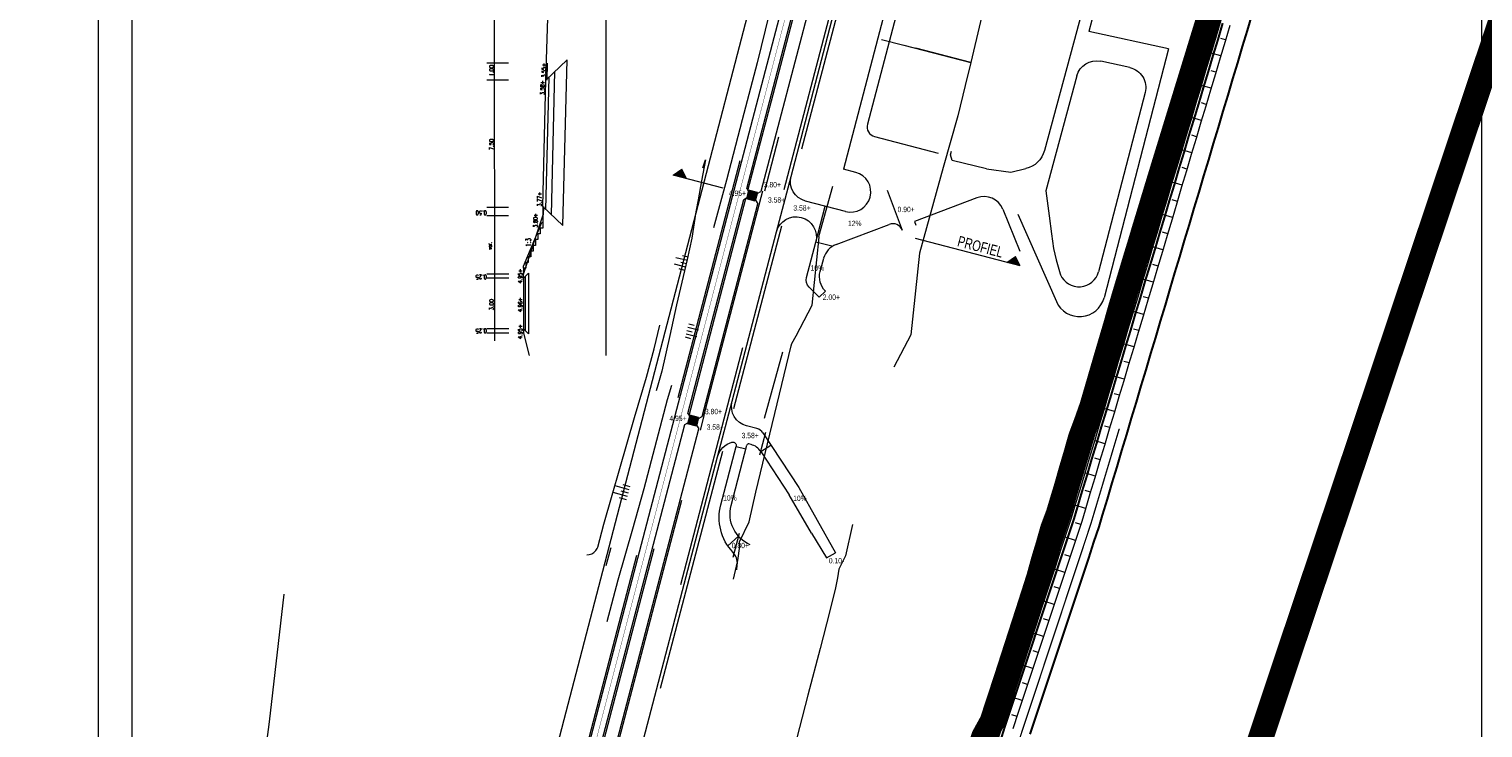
# Model space of a CAD drawing. Header units: metres. Extents: x 102313 to 104557, y 415820 to 422103.
# Tile 10 of 256: x 102874 to 103305, y 417384 to 417591. Entities that reach past the tile are written whole.
import ezdxf
from ezdxf.enums import TextEntityAlignment as Align

# ---------------------------------------------------------------- set-up
doc = ezdxf.new("R2010")
doc.units = ezdxf.units.M
doc.header["$MEASUREMENT"] = 0
for name, pattern in [('DGN Style 2', [121.043411, 72.626047, -48.417365]), ('DGN Style 3', [169.460776, 121.043411, -48.417365]), ('DGN Style 5', [84.730388, 36.313023, -48.417365]), ('KG-GV', [42, 12, -6, 0, -6, 12, -6]), ('VW-1-1_STREEP', [20, 10, -10]), ('VW-1-3_STREEP', [40, 10, -30])]:
    doc.linetypes.add(name, pattern=pattern)
for name, color, linetype, lineweight in [('00--Markering', 4, 'DGN Style 2', 0), ('00-Beschermingszone binnenzijde', 41, 'Continuous', 0), ('00-Civ-Kunstwerk', 160, 'Continuous', 0), ('00-Exploitatie-BPGrens', 7, 'Continuous', 40), ('00-Fietspad', 6, 'Continuous', 0), ('00-Kader', 2, 'Continuous', 0), ('00-kavel', 52, 'Continuous', 0), ('00-Maaiveldhoogten', 7, 'Continuous', 0), ('00-Rijweg', 2, 'Continuous', 0), ('00-Taludlijn', 3, 'DGN Style 2', 0), ('N-WE-GW-TALUDARCERING-G', 90, 'Continuous', 13), ('N-WE-GW-WATERGANG-G', 90, 'Continuous', 0), ('N-WE-GW-WATERGANG_WATERLIJN-G', 130, 'Continuous', 30), ('N-WE-KG-GRONDVERWERVING-G', 130, 'KG-GV', 30), ('N-WE-KW-KUNSTWERK_GELUIDSWERING-G', 170, 'VW-1-1_STREEP', 53), ('N-WE-VH-KANTVERHARDING-GD', 6, 'Continuous', 30), ('N-WE-VW-MARKERING_LANGS_STREEP_13-G', 7, 'VW-1-3_STREEP', 0)]:
    doc.layers.add(name, color=color, linetype=linetype, lineweight=lineweight)
doc.styles.add('Style-STANDARD', font='STANDARD.shx')
doc.styles.add('Style-WORKING', font='WORKING.shx')

# ---------------------------------------------------------------- blocks, each defined once
blk = doc.blocks.new('117_6')
at = {"layer": '00-Taludlijn', "linetype": 'Continuous'}
for p, q in [((0, 0), (0.82, -0.44)), ((0.88, 0.14), (2.52, -0.75)), ((1.76, 0.27), (2.58, -0.17)), ((-1.76, -0.27), (-0.95, -0.71)), ((-0.88, -0.14), (0.75, -1.02))]:
    blk.add_line(p, q, dxfattribs=at)
blk = doc.blocks.new('117_7')
at = {"layer": '00-Taludlijn', "linetype": 'Continuous'}
for p, q in [((0, 0), (0.79, -0.44)), ((0.87, 0.15), (2.46, -0.72)), ((1.75, 0.3), (2.54, -0.14)), ((-1.75, -0.3), (-0.95, -0.74)), ((-0.87, -0.15), (0.71, -1.02))]:
    blk.add_line(p, q, dxfattribs=at)
blk = doc.blocks.new('117_8')
at = {"layer": '00-Taludlijn', "linetype": 'Continuous'}
for p, q in [((0, 0), (1.149, -0.426)), ((0.851, 0.12), (3.15, -0.732)), ((1.703, 0.239), (2.852, -0.186)), ((-1.703, -0.239), (-0.553, -0.665)), ((-0.851, -0.12), (1.448, -0.971))]:
    blk.add_line(p, q, dxfattribs=at)

msp = doc.modelspace()

# ---------------------------------------------------------------- linework, layer by layer
at = {"layer": '00--Markering'}
for p, q in [((102913.669, 416840.84), (103256.928, 418152.187)), ((103249.213, 418144.431), (103091.756, 417542.901))]:
    msp.add_line(p, q, dxfattribs=at)
at = {"layer": '00--Markering', "linetype": 'DGN Style 3'}
for p, q in [((103095.327, 417530.875), (103099.631, 417547.321)), ((103073.814, 417476.333), (103091.272, 417543.028)), ((103077.868, 417464.18), (103082.173, 417480.626)), ((103073.814, 417476.333), (103072.684, 417472.018)), ((102907.864, 416842.36), (103072.684, 417472.018))]:
    msp.add_line(p, q, dxfattribs=at)
at = {"layer": '00-Beschermingszone binnenzijde', "linetype": 'DGN Style 3', "flags": 128}
for points in [[(102955.888, 418283.238), (102963.002, 418284.475), (102985.492, 418288.102), (102986.15, 418283.937), (102990.605, 418250.056), (102992.1, 418239.95), (103010.671, 418228.943), (103015.526, 418226.006), (103053.074, 418203.295), (103073.944, 418191.207), (103095.46, 418178.421), (103125.325, 418160.91), (103145.656, 418148.558), (103153.223, 418144.159), (103157.351, 418146.903), (103167.507, 418154.969), (103185.753, 418168.734), (103204.294, 418182.8), (103206.322, 418184.421), (103208.302, 418186.005), (103209.781, 418187.188), (103212.588, 418193.593), (103227.52, 418229.946), (103328.812, 418160.807), (103299.053, 418135.905), (103288.034, 418093.455), (103282.268, 418071.915), (103269.518, 418022.359), (103265.543, 418006.253), (103262.432, 417995.434), (103262.347, 417994.661), (103261.564, 417991.803), (103251.935, 417956.685), (103251.61, 417956.774), (103249.532, 417950.104), (103247.953, 417944.702), (103245.428, 417934.239), (103242.966, 417926.346), (103241.985, 417904.979), (103237.035, 417888.589), (103232.839, 417886.213), (103230.665, 417878.845), (103228.413, 417870.041), (103225.157, 417857.037), (103222.94, 417847.91), (103220.422, 417836.904), (103215.937, 417818.422), (103212.006, 417804.363), (103205.999, 417782.024), (103198.485, 417754.493), (103190.353, 417723.898), (103175.986, 417669.155), (103168.055, 417639.399), (103166.098, 417632.187), (103164.265, 417623.277), (103162.418, 417618.141), (103160.965, 417612.692), (103158.63, 417603.018), (103156.953, 417598.608), (103155.742, 417593.238), (103152.868, 417581.128), (103133.088, 417586.25), (103123.794, 417588.543), (103126.514, 417600), (103128.155, 417607.283), (103129.914, 417611.906), (103131.886, 417620.077), (103133.758, 417627.097), (103135.311, 417631.416), (103136.901, 417639.144), (103139.084, 417647.19), (103146.983, 417676.826), (103161.348, 417731.559), (103169.517, 417762.296), (103177.043, 417789.869), (103183.074, 417812.297), (103186.905, 417826.001), (103191.222, 417843.787), (103193.74, 417854.796), (103196.03, 417864.222), (103199.33, 417877.402), (103201.737, 417886.811), (103204.281, 417895.432), (103206.371, 417902.76), (103207.111, 417905.209), (103208.642, 417906.986), (103211.792, 417908.77), (103212.188, 417910.082), (103213.168, 417931.424), (103213.193, 417932.534), (103214.511, 417935.868), (103216.496, 417942.233), (103218.958, 417952.433), (103220.811, 417958.774), (103222.883, 417965.424), (103226.647, 417982.196), (103228.929, 417991.392), (103229.971, 417993.814), (103230.935, 417993.55), (103232.631, 417999.736), (103232.782, 418000.286), (103232.887, 418001.245), (103236.554, 418013.996), (103240.428, 418029.691), (103253.25, 418079.531), (103259.025, 418101.103), (103271.52, 418149.24), (103272.546, 418152.842), (103279.159, 418158.376), (103241.198, 418184.287), (103240.205, 418181.871), (103236.483, 418173.378), (103235.923, 418172.258), (103235.236, 418171.043), (103234.253, 418169.54), (103233.163, 418168.113), (103231.974, 418166.769), (103230.543, 418165.379), (103227.043, 418162.579), (103225.06, 418160.993), (103222.73, 418159.13), (103203.853, 418144.809), (103185.873, 418131.245), (103175.014, 418122.62), (103167.381, 418117.548), (103156.896, 418112.373), (103156.548, 418112.254), (103155.268, 418111.925), (103153.958, 418111.754), (103152.639, 418111.744), (103151.326, 418111.892), (103150.041, 418112.197), (103148.803, 418112.655), (103147.63, 418113.26), (103143.362, 418115.191), (103130.328, 418122.768), (103109.949, 418135.149), (103080.21, 418152.586), (103058.763, 418165.331), (103037.791, 418177.478), (103000, 418200.336), (102995.258, 418203.205), (102968.479, 418219.077), (102967.741, 418219.474), (102966.816, 418220.133), (102965.991, 418220.915), (102965.282, 418221.803), (102964.707, 418222.783), (102964.274, 418223.834), (102963.995, 418224.935), (102960.893, 418245.905), (102956.457, 418279.639), (102955.888, 418283.238)], [(102869.526, 416622.546), (102871.762, 416630.43), (102878.111, 416655.387), (102883.303, 416674.925), (102884.995, 416681.506), (102886.506, 416689.31), (102890.425, 416702.981), (102891.752, 416708.372), (102892.869, 416711.85), (102894.174, 416717.353), (102894.758, 416721.073), (102894.901, 416721.52), (102895.198, 416721.969), (102906.565, 416719.27), (102922.837, 416787.795), (102920.82, 416788.274), (102923.428, 416798.654), (102926.723, 416837.88), (102931.207, 416855.333), (102935.266, 416870.641), (102942.715, 416897.883), (102947.684, 416916.685), (102952.14, 416933.873), (102961.345, 416967.795), (102965.37, 416982.309), (102970.093, 416999.739), (102971.276, 417004.105), (102973.012, 417010.265), (102978.413, 417030.865), (102979.186, 417034.966), (102980.378, 417039.77), (102984.125, 417053.775), (102994.853, 417094.596), (102999.9, 417113.516), (103000.965, 417117.406), (103005.797, 417135.078), (103012.621, 417161.187), (103023.478, 417202.203), (103028.836, 417223.381), (103037.951, 417258.123), (103045.746, 417287.483), (103048.604, 417297.356), (103053.198, 417315.189), (103064.385, 417357.639), (103068.788, 417374.88), (103075.547, 417401.001), (103079.193, 417414.907), (103081.959, 417425.468), (103083.512, 417431.756), (103083.839, 417433.433), (103084.487, 417437.628), (103084.32, 417438.964), (103087.267, 417444.881), (103089.234, 417453.663), (103099.681, 417497.087), (103099.902, 417497.706), (103101.105, 417500), (103105.895, 417509.139), (103107.988, 417529.287), (103107.901, 417529.496), (103115.796, 417558.015), (103120.05, 417572.924), (103122.072, 417581.287), (103123.794, 417588.543), (103133.088, 417586.25), (103152.868, 417581.128), (103151.246, 417574.297), (103149.066, 417565.28), (103144.677, 417549.897), (103137.656, 417524.534), (103135.139, 417500.312), (103128.066, 417486.817), (103118.457, 417446.875), (103115.745, 417434.768), (103113.797, 417430.856), (103113.397, 417428.268), (103112.814, 417425.281), (103111.034, 417418.072), (103108.212, 417407.297), (103104.578, 417393.438), (103097.843, 417367.411), (103093.424, 417350.105), (103082.228, 417307.624), (103077.544, 417289.442), (103074.656, 417279.462), (103066.958, 417250.467), (103057.888, 417215.896), (103052.521, 417194.686), (103041.634, 417153.555), (103034.779, 417127.328), (103029.901, 417109.49), (103028.862, 417105.691), (103023.853, 417086.917), (103013.123, 417046.086), (103009.43, 417032.282), (103008.509, 417028.568), (103007.698, 417024.271), (103001.961, 417002.392), (103000.193, 416996.115), (102999.049, 416991.893), (102994.303, 416974.377), (102990.276, 416959.858), (102981.137, 416926.18), (102976.707, 416909.088), (102971.686, 416890.094), (102964.234, 416862.84), (102960.234, 416847.756), (102956.406, 416832.857), (102954.578, 416811.092), (102958.957, 416810.052), (102928.822, 416683.15), (102916.769, 416686.013), (102915.708, 416682.312), (102914.276, 416674.914), (102912.328, 416667.337), (102907.146, 416647.836), (102901.131, 416624.194), (102913.215, 416621.029), (102911.154, 416613.16), (102911.151, 416613.161), (102881.861, 416619.725), (102869.526, 416622.546)]]:
    msp.add_lwpolyline(points, close=True, dxfattribs=at)
at = {"layer": '00-Civ-Kunstwerk', "color": 7, "linetype": 'Continuous', "lineweight": 0, "ltscale": 0.1}
for p, q in [((103011.837, 417498.54), (103011.607, 417742.161)), ((103015.909, 417580.866), (103009.459, 417580.86)), ((103027.366, 417580.877), (103027.216, 417575.879)), ((103015.914, 417575.869), (103009.464, 417575.863)), ((103015.942, 417538.129), (103009.492, 417538.123)), ((103015.944, 417535.629), (103009.494, 417535.623)), ((103026.284, 417538.39), (103026.209, 417535.893)), ((103015.96, 417518.352), (103009.51, 417518.346)), ((103020.326, 417517.099), (103021.826, 417518.599)), ((103020.826, 417517.599), (103020.828, 417501.606)), ((103021.826, 417518.599), (103021.828, 417500.606)), ((103015.961, 417517.102), (103009.511, 417517.096)), ((103015.976, 417502.102), (103009.526, 417502.096)), ((103015.977, 417500.852), (103009.527, 417500.846)), ((103020.328, 417502.106), (103021.828, 417500.606))]:
    msp.add_line(p, q, dxfattribs=at)
at = {"layer": '00-Civ-Kunstwerk', "color": 7, "linetype": 'Continuous', "lineweight": 0}
for p, q in [((103033.264, 417581.834), (103026.969, 417575.87)), ((103033.264, 417581.834), (103026.969, 417575.87)), ((103033.264, 417581.834), (103026.969, 417575.87)), ((103028.621, 417535.944), (103029.678, 417578.437)), ((103028.621, 417535.944), (103029.678, 417578.437)), ((103028.621, 417535.944), (103029.678, 417578.437)), ((103032.042, 417532.75), (103033.264, 417581.834)), ((103032.042, 417532.75), (103033.264, 417581.834)), ((103032.042, 417532.75), (103033.264, 417581.834)), ((103026.032, 417538.359), (103026.969, 417575.87)), ((103026.032, 417538.359), (103026.969, 417575.87)), ((103027.889, 417576.743), (103026.911, 417537.539)), ((103027.889, 417576.743), (103026.911, 417537.539)), ((103027.889, 417576.743), (103026.911, 417537.539)), ((103026.032, 417538.359), (103032.042, 417532.75)), ((103026.032, 417538.359), (103032.042, 417532.75)), ((103026.032, 417538.359), (103032.042, 417532.75))]:
    msp.add_line(p, q, dxfattribs=at)
at = {"layer": '00-Civ-Kunstwerk'}
for p, q in [((103087.056, 417543.176), (103086.397, 417540.661)), ((103089.029, 417539.972), (103086.397, 417540.661)), ((103089.105, 417540.263), (103086.473, 417540.951)), ((103089.155, 417540.456), (103086.524, 417541.145)), ((103089.181, 417540.553), (103086.549, 417541.242)), ((103087.233, 417542.51), (103086.878, 417541.156)), ((103089.535, 417541.907), (103086.904, 417542.596)), ((103089.561, 417542.004), (103086.929, 417542.693)), ((103089.611, 417542.197), (103086.98, 417542.886)), ((103089.687, 417542.488), (103087.056, 417543.176)), ((103087.562, 417542.424), (103087.207, 417541.069)), ((103087.309, 417542.8), (103087.258, 417542.607)), ((103087.511, 417540.886), (103087.46, 417540.693)), ((103087.891, 417542.338), (103087.536, 417540.983)), ((103087.638, 417542.714), (103087.587, 417542.521)), ((103087.84, 417540.801), (103087.789, 417540.607)), ((103088.22, 417542.252), (103087.865, 417540.897)), ((103087.967, 417542.628), (103087.916, 417542.434)), ((103088.169, 417540.714), (103088.118, 417540.521)), ((103088.548, 417542.166), (103088.194, 417540.811)), ((103088.295, 417542.542), (103088.245, 417542.348)), ((103088.498, 417540.628), (103088.447, 417540.435)), ((103088.877, 417542.079), (103088.523, 417540.725)), ((103088.624, 417542.456), (103088.574, 417542.262)), ((103088.826, 417540.542), (103088.776, 417540.349)), ((103089.206, 417541.993), (103088.852, 417540.639)), ((103088.953, 417542.37), (103088.903, 417542.176)), ((103089.687, 417542.488), (103089.029, 417539.972)), ((103089.282, 417542.284), (103089.232, 417542.09)), ((103069.602, 417476.474), (103068.944, 417473.959)), ((103071.702, 417473.754), (103069.07, 417474.442)), ((103071.727, 417473.85), (103069.096, 417474.539)), ((103069.779, 417475.807), (103069.425, 417474.453)), ((103072.082, 417475.205), (103069.45, 417475.893)), ((103072.107, 417475.301), (103069.476, 417475.99)), ((103072.158, 417475.495), (103069.526, 417476.184)), ((103072.234, 417475.785), (103069.602, 417476.474)), ((103070.108, 417475.721), (103069.754, 417474.367)), ((103069.855, 417476.098), (103069.804, 417475.904)), ((103070.437, 417475.635), (103070.082, 417474.281)), ((103070.184, 417476.011), (103070.133, 417475.818)), ((103070.766, 417475.549), (103070.411, 417474.195)), ((103070.513, 417475.925), (103070.462, 417475.732)), ((103071.095, 417475.463), (103070.74, 417474.109)), ((103070.842, 417475.839), (103070.791, 417475.646)), ((103071.424, 417475.377), (103071.069, 417474.023)), ((103071.171, 417475.753), (103071.12, 417475.56)), ((103071.753, 417475.291), (103071.398, 417473.936)), ((103071.5, 417475.667), (103071.449, 417475.474)), ((103072.234, 417475.785), (103071.575, 417473.27)), ((103071.829, 417475.581), (103071.778, 417475.388)), ((103071.575, 417473.27), (103068.944, 417473.959)), ((103071.651, 417473.56), (103069.02, 417474.249)), ((103069.399, 417474.356), (103069.349, 417474.163)), ((103069.728, 417474.27), (103069.678, 417474.077)), ((103070.057, 417474.184), (103070.007, 417473.991)), ((103070.386, 417474.098), (103070.335, 417473.904)), ((103070.715, 417474.012), (103070.664, 417473.818)), ((103071.044, 417473.926), (103070.993, 417473.732)), ((103071.373, 417473.84), (103071.322, 417473.646))]:
    msp.add_line(p, q, dxfattribs=at)
at = {"layer": '00-Civ-Kunstwerk', "color": 7, "linetype": 'DGN Style 2', "lineweight": 0}
msp.add_line((103020.363, 417518.349), (103026.209, 417535.893), dxfattribs=at)
at = {"layer": '00-Exploitatie-BPGrens', "ltscale": 2, "const_width": 3, "flags": 128}
msp.add_lwpolyline([(103223.397, 417593.973), (103221.928, 417589.194), (103220.46, 417584.413), (103218.993, 417579.633), (103217.527, 417574.853), (103216.06, 417570.073), (103214.593, 417565.292), (103213.127, 417560.512), (103211.66, 417555.732), (103210.193, 417550.952), (103208.73, 417546.168), (103207.279, 417541.382), (103205.832, 417536.596), (103204.379, 417531.81), (103202.946, 417527.021), (103201.484, 417522.24), (103200.046, 417517.449), (103198.602, 417512.66), (103197.18, 417507.857), (103195.821, 417503.045), (103194.405, 417498.255), (103192.992, 417493.457), (103191.595, 417488.654), (103190.203, 417483.852), (103188.808, 417479.08), (103187.158, 417474.392), (103185.397, 417469.666), (103184.038, 417464.818), (103182.61, 417460.027), (103181.257, 417455.215), (103179.812, 417450.437), (103178.83, 417447.16), (103177.203, 417442.819), (103175.83, 417437.972), (103174.384, 417433.179), (103173.063, 417428.358), (103171.548, 417423.615), (103170.024, 417418.854), (103168.487, 417414.098), (103166.949, 417409.34), (103165.411, 417404.582), (103163.88, 417399.823), (103162.329, 417395.075), (103160.754, 417390.326), (103159.255, 417385.652), (103156.813, 417381.208)], dxfattribs=at)
at = {"layer": '00-Fietspad'}
for p, q in [((103086.485, 417543.732), (103086.98, 417542.886)), ((103085.628, 417540.457), (103086.473, 417540.951))]:
    msp.add_line(p, q, dxfattribs=at)
at = {"layer": '00-Fietspad', "flags": 128}
for points in [[(103236.741, 418115.841), (103243.562, 418141.167), (103239.018, 418137.753), (103219.73, 418066.136), (103197.727, 417982.128), (103138.115, 417754.724), (103106.887, 417635.595), (103090.422, 417572.604), (102939.722, 416996.674), (102922.067, 416928.651), (102876.742, 416755.326)], [(103086.485, 417543.732), (103093.808, 417571.719), (103110.272, 417634.707), (103141.501, 417753.836), (103201.113, 417981.242), (103223.113, 418065.237), (103236.741, 418115.841)], [(103069.032, 417477.029), (103085.625, 417540.445)], [(102887.137, 416781.242), (102925.454, 416927.769), (102943.109, 416995.791), (103068.175, 417473.754)]]:
    msp.add_lwpolyline(points, dxfattribs=at)
at = {"layer": '00-Kader', "flags": 128}
for points in [[(103314.343, 417174.833), (103314.343, 417768.833), (102894.343, 417768.833), (102894.343, 417174.833), (103314.343, 417174.833)], [(103304.343, 417184.833), (103304.343, 417758.833), (102904.343, 417758.833), (102904.343, 417184.833), (103304.343, 417184.833)]]:
    msp.add_lwpolyline(points, close=True, dxfattribs=at)
at = {"layer": '00-kavel', "flags": 128}
for points in [[(103000, 417261.9), (103036.552, 417402.123), (103072.072, 417538.737), (103088, 417600), (103140.5, 417800), (103184.643, 417969.779)], [(102949.327, 417423.452), (102944.993, 417385.564), (102938.313, 417334.218)]]:
    msp.add_lwpolyline(points, dxfattribs=at)
at = {"layer": '00-Maaiveldhoogten'}
for points in [[(103067.292, 417549.414), (103064.733, 417547.669), (103068.669, 417546.639)], [(103163.554, 417521.811), (103167.489, 417520.781), (103166.113, 417523.556)]]:
    msp.add_solid(points, dxfattribs=at)
at = {"layer": '00-Rijweg'}
for p, q in [((103248.245, 418144.685), (103090.705, 417542.838)), ((103044.882, 417494.212), (103044.882, 417742.161)), ((103099.631, 417547.321), (103124.439, 417642.092)), ((103138.557, 417638.382), (103115.133, 417549.465)), ((103142.196, 417638.455), (103122.262, 417562.786)), ((103026.969, 417575.87), (103028.782, 417635.869)), ((103190.04, 417611.911), (103174.715, 417554.963)), ((103193.458, 417611.146), (103187.841, 417590.272)), ((103211.486, 417585.113), (103187.841, 417590.272)), ((103211.486, 417585.113), (103192.373, 417511.34)), ((103199.994, 417579.56), (103191.379, 417581.439)), ((103026.032, 417538.359), (103026.969, 417575.87)), ((103184.306, 417577.137), (103175.131, 417543.042)), ((103204.523, 417572.193), (103190.755, 417519.051)), ((103124.399, 417559.121), (103143.262, 417554.152)), ((103146.872, 417553.654), (103147.18, 417554.821)), ((103147.335, 417551.978), (103146.872, 417553.654)), ((103157.585, 417549.546), (103147.335, 417551.978)), ((103064.733, 417547.669), (103067.292, 417549.414)), ((103079.488, 417543.808), (103064.733, 417547.669)), ((103068.669, 417546.639), (103067.292, 417549.414)), ((103118.788, 417548.508), (103115.133, 417549.465)), ((103157.585, 417549.546), (103164.707, 417548.565)), ((103164.707, 417548.565), (103169.177, 417549.608)), ((103073.244, 417476.131), (103089.745, 417539.169)), ((103089.105, 417540.263), (103089.745, 417539.169)), ((103089.611, 417542.197), (103090.705, 417542.838)), ((103115.75, 417536.899), (103103.916, 417539.997)), ((103154.699, 417540.921), (103136.219, 417533.912)), ((103175.131, 417543.042), (103176.079, 417535.598)), ((103026.032, 417538.359), (103026.032, 417533.652)), ((103162.385, 417537.57), (103167.441, 417525.127)), ((103166.828, 417536.092), (103178.25, 417510.195)), ((103176.079, 417535.598), (103176.774, 417530.316)), ((103082.173, 417480.626), (103095.327, 417530.875)), ((103112.97, 417527.115), (103128.711, 417533.086)), ((103132.58, 417531.345), (103132.58, 417531.345)), ((103136.219, 417533.912), (103136.612, 417532.875)), ((103104.191, 417517.353), (103106.935, 417527.836)), ((103167.489, 417520.781), (103136.496, 417528.891)), ((103176.774, 417530.316), (103177.369, 417525.957)), ((103108.256, 417519.06), (103109.294, 417523.025)), ((103163.554, 417521.811), (103166.113, 417523.556)), ((103167.489, 417520.781), (103166.113, 417523.556)), ((103177.369, 417525.957), (103178.163, 417522.541)), ((103178.163, 417522.541), (103179.354, 417518.371)), ((103020.326, 417517.099), (103020.363, 417518.349)), ((103020.364, 417520.052), (103020.364, 417518.352)), ((103179.354, 417518.371), (103179.444, 417518.165)), ((103020.326, 417517.099), (103020.328, 417502.106)), ((103020.328, 417502.106), (103020.365, 417500.856)), ((103020.365, 417500.856), (103022.034, 417494.212)), ((103097.14, 417495.226), (103091.667, 417475.48)), ((103069.032, 417477.029), (103069.526, 417476.184)), ((103072.158, 417475.495), (103073.244, 417476.131)), ((102907.381, 416842.486), (103072.287, 417472.474)), ((103068.175, 417473.754), (103069.02, 417474.249)), ((103071.651, 417473.56), (103072.287, 417472.474)), ((103089.52, 417472.501), (103086.458, 417473.302)), ((103091.269, 417471.244), (103101.909, 417455.021)), ((103078.825, 417449.94), (103083.353, 417467.239)), ((103081.873, 417449.736), (103086.547, 417467.594)), ((103087.783, 417467.787), (103087.157, 417467.951)), ((102964.048, 417029.353), (103077.868, 417464.18)), ((103090.697, 417465.692), (103099.092, 417452.893)), ((103105.679, 417441.484), (103099.092, 417452.893)), ((103101.909, 417455.021), (103112.764, 417435.699)), ((103105.679, 417441.484), (103110.165, 417434.238)), ((103083.597, 417430.638), (103083.706, 417432.124))]:
    msp.add_line(p, q, dxfattribs=at)
at = {"layer": '00-Rijweg', "linetype": 'DGN Style 2'}
for p, q in [((103128.083, 417543.202), (103132.58, 417531.345)), ((103106.935, 417527.836), (103109.712, 417538.442)), ((103111.763, 417526.572), (103106.935, 417527.836)), ((103109.806, 417513.31), (103107.928, 417511.484)), ((103090.425, 417464.763), (103092.185, 417471.484)), ((103084.041, 417440.569), (103080.869, 417437.766)), ((103082.487, 417434.437), (103084.347, 417441.541)), ((103110.165, 417434.238), (103112.764, 417435.699))]:
    msp.add_line(p, q, dxfattribs=at)
at = {"layer": '00-Rijweg', "linetype": 'DGN Style 5'}
for p, q in [((103083.353, 417467.239), (103086.255, 417466.479)), ((103090.697, 417465.692), (103093.643, 417467.624))]:
    msp.add_line(p, q, dxfattribs=at)
at = {"layer": '00-Rijweg', "flags": 128}
msp.add_lwpolyline([(103020.364, 417520.052), (103020.364, 417520.702), (103025.761, 417533.652), (103026.032, 417533.652), (103026.032, 417531.952), (103025.324, 417531.952), (103025.324, 417530.252), (103024.615, 417530.252), (103024.615, 417528.552), (103023.907, 417528.552), (103023.907, 417526.852), (103023.198, 417526.852), (103023.198, 417525.152), (103022.49, 417525.152), (103022.49, 417523.452), (103021.781, 417523.452), (103021.781, 417521.752), (103021.073, 417521.752), (103021.073, 417520.052), (103020.364, 417520.052)], close=True, dxfattribs=at)
msp.add_lwpolyline([(103107.928, 417511.484), (103106.806, 417512.638), (103104.972, 417514.473)], dxfattribs=at)
at = {"layer": '00-Rijweg', "extrusion": (0, 0, -1)}
for centre, radius, start, end in [((-103190.1, 417575.577), 6, 15.0623, 102.30912), ((-103198.715, 417573.698), 6, 102.30912, 194.52529), ((-103167.472, 417556.912), 7.5, 195.0623, 256.86052), ((-103105.436, 417545.801), 6, 284.66867, 14.66858), ((-103101.131, 417529.355), 6, 14.66867, 194.66858), ((-103114.061, 417517.541), 6, 315.1636, 14.66867), ((-103107.094, 417516.594), 3, 315.01289, 14.66867), ((-103087.978, 417479.106), 6, 284.66867, 14.66867), ((-103083.673, 417462.661), 6, 14.66867, 75.08378), ((-103082.386, 417467.492), 1, 75.08378, 194.66867), ((-103093.336, 417446.141), 15, 316.95723, 14.66867), ((-103091.547, 417447.204), 10, 293.80594, 14.66867)]:
    msp.add_arc(centre, radius, start, end, dxfattribs=at)
at = {"layer": '00-Rijweg'}
for centre, radius, start, end in [((103125.163, 417562.022), 3, 165.24133, 255.24123), ((103117.269, 417542.704), 6, 255.33133, 75.33133), ((103156.827, 417535.311), 6, 22.11334, 110.77251), ((103129.775, 417530.281), 3, 20.77265, 110.77251), ((103115.098, 417521.506), 6, 110.77251, 165.33133), ((103184.947, 417520.556), 6, 203.48955, 345.47471), ((103185.112, 417513.221), 7.5, 203.80088, 345.47471), ((103088.76, 417469.598), 3, 33.25968, 75.33133), ((103087.031, 417467.467), 0.5, 75.33133, 165.33133), ((103086.516, 417462.95), 5, 33.25968, 75.33133), ((103078.719, 417432.49), 5, 355.79464, 43.04277)]:
    msp.add_arc(centre, radius, start, end, dxfattribs=at)
at = {"layer": '00-Taludlijn'}
for p, q in [((103182.539, 417859.807), (103100.089, 417545.135)), ((103096.79, 417532.545), (103082.594, 417478.366)), ((103079.285, 417465.74), (102964.414, 417027.334))]:
    msp.add_line(p, q, dxfattribs=at)
at = {"layer": '00-Taludlijn', "flags": 128}
for points in [[(103086.854, 417543.168), (103094.292, 417571.592), (103110.756, 417634.581), (103141.984, 417753.71), (103201.596, 417981.115), (103223.596, 418065.109), (103244.205, 418141.631)], [(103238.369, 418137.264), (103219.247, 418066.264), (103197.243, 417982.255), (103137.631, 417754.851), (103106.403, 417635.721), (103089.938, 417572.73), (102939.239, 416996.8), (102921.583, 416928.777), (102876.258, 416755.452)], [(103094.809, 417602.393), (103089.59, 417580.977), (103085.13, 417564.106), (103080.477, 417546.196), (103076.179, 417530.246), (103073.567, 417520.015), (103070.197, 417506.582), (103062.969, 417481.09), (103055.967, 417454.702), (103052.616, 417442.666), (103048.329, 417427.549), (103043.78, 417410.649), (103038.342, 417389.805), (103031.682, 417364.453), (103025.175, 417339.457), (103019.457, 417317.694), (103015.292, 417300.611), (103011.607, 417287.798), (103009.651, 417280.552), (103006.616, 417268.077), (103002.854, 417253.762), (102997.712, 417233.714), (102991.19, 417207.613)], [(103039.08, 417435.056), (103039.835, 417435.154), (103040.554, 417435.407), (103041.205, 417435.805), (103041.759, 417436.329), (103042.191, 417436.957), (103042.394, 417437.398), (103044.183, 417444.183), (103046.594, 417452.779), (103048.935, 417460.663), (103053.281, 417475.809), (103056.781, 417487.813), (103059.069, 417496.143), (103062.735, 417511.596), (103069.572, 417538.939), (103074.28, 417552.235), (103073.122, 417546.002), (103072.121, 417540.332), (103071.447, 417536.8), (103070.208, 417528.99), (103068.871, 417522.641), (103066.85, 417514.247), (103065.679, 417509.204), (103063.738, 417500.125), (103061.359, 417489.504), (103060.171, 417485.444), (103056.228, 417471.482), (103053.752, 417462.44), (103051.771, 417454.79), (103049.743, 417448.033), (103048.031, 417442.641), (103046.984, 417439.754), (103046.089, 417436.816), (103045.219, 417433.608), (103044.726, 417431.795)], [(103069.392, 417476.432), (103086.231, 417540.783)], [(102887.62, 416781.115), (102925.938, 416927.643), (102943.593, 416995.665), (103068.782, 417474.1)]]:
    msp.add_lwpolyline(points, dxfattribs=at)
at = {"layer": 'N-WE-GW-TALUDARCERING-G', "flags": 128}
for points in [[(103223.061, 417589.476), (103224.051, 417589.171)], [(103228.396, 417587.805), (103226.95, 417588.237)], [(103221.593, 417584.696), (103223.603, 417584.079)], [(103226.966, 417583.014), (103224.066, 417583.88)], [(103220.126, 417579.916), (103221.146, 417579.603)], [(103225.535, 417578.223), (103224.081, 417578.658)], [(103218.66, 417575.136), (103220.727, 417574.502)], [(103224.105, 417573.432), (103221.189, 417574.303)], [(103217.193, 417570.356), (103218.241, 417570.035)], [(103215.726, 417565.576), (103217.851, 417564.924)], [(103222.674, 417568.641), (103221.213, 417569.078)], [(103214.26, 417560.796), (103215.336, 417560.466)], [(103221.244, 417563.85), (103218.313, 417564.726)], [(103219.813, 417559.059), (103218.344, 417559.498)], [(103212.793, 417556.016), (103214.974, 417555.347)], [(103218.383, 417554.268), (103215.437, 417555.148)], [(103211.327, 417551.236), (103212.432, 417550.897)], [(103216.952, 417549.477), (103215.476, 417549.918)], [(103209.863, 417546.455), (103212.099, 417545.771)], [(103215.522, 417544.686), (103212.561, 417545.57)], [(103208.411, 417541.67), (103209.537, 417541.329)], [(103214.092, 417539.895), (103212.607, 417540.338)], [(103206.964, 417536.884), (103209.226, 417536.2)], [(103212.661, 417535.104), (103209.686, 417535.993)], [(103205.512, 417532.1), (103206.649, 417531.754)], [(103211.231, 417530.313), (103209.739, 417530.759)], [(103204.076, 417527.31), (103206.353, 417526.629)], [(103209.8, 417525.522), (103206.81, 417526.415)], [(103202.618, 417522.528), (103203.764, 417522.177)], [(103201.177, 417517.74), (103203.477, 417517.049)], [(103208.37, 417520.731), (103206.871, 417521.179)], [(103206.939, 417515.94), (103203.935, 417516.837)], [(103199.734, 417512.953), (103200.886, 417512.605)], [(103205.509, 417511.149), (103204.003, 417511.599)], [(103198.312, 417508.159), (103200.605, 417507.48)], [(103204.078, 417506.358), (103201.06, 417507.259)], [(103196.946, 417503.349), (103198.061, 417503.035)], [(103202.648, 417501.567), (103201.135, 417502.019)], [(103195.536, 417498.552), (103197.731, 417497.903)], [(103201.217, 417496.776), (103198.186, 417497.681)], [(103194.122, 417493.756), (103195.208, 417493.436)], [(103199.787, 417491.985), (103198.268, 417492.439)], [(103192.724, 417488.956), (103194.859, 417488.335)], [(103198.356, 417487.194), (103195.312, 417488.103)], [(103191.332, 417484.153), (103192.377, 417483.851)], [(103189.93, 417479.354), (103191.984, 417478.753)], [(103196.926, 417482.403), (103195.4, 417482.859)], [(103188.301, 417474.628), (103189.407, 417474.239)], [(103195.495, 417477.612), (103192.438, 417478.525)], [(103194.065, 417472.821), (103192.533, 417473.279)], [(103186.565, 417469.939), (103189.061, 417469.009)], [(103192.635, 417468.03), (103189.564, 417468.947)], [(103185.167, 417465.14), (103186.428, 417464.787)], [(103191.204, 417463.239), (103189.666, 417463.699)], [(103183.749, 417460.346), (103186.239, 417459.603)], [(103189.774, 417458.448), (103186.691, 417459.369)], [(103182.386, 417455.535), (103183.6, 417455.194)], [(103188.343, 417453.657), (103186.798, 417454.118)], [(103180.95, 417450.746), (103183.363, 417450.016)], [(103186.913, 417448.866), (103183.817, 417449.79)], [(103179.454, 417445.976), (103180.651, 417445.528)], [(103185.455, 417444.084), (103183.919, 417444.593)], [(103177.801, 417441.261), (103180.344, 417440.541)], [(103183.882, 417439.338), (103180.809, 417440.356)], [(103176.418, 417436.456), (103177.587, 417436.104)], [(103175.005, 417431.661), (103177.2, 417431.059)], [(103182.309, 417434.592), (103180.772, 417435.101)], [(103180.736, 417429.845), (103177.662, 417430.864)], [(103173.632, 417426.853), (103174.615, 417426.54)], [(103179.163, 417425.099), (103177.626, 417425.609)], [(103172.11, 417422.091), (103174.023, 417421.478)], [(103177.591, 417420.353), (103174.515, 417421.372)], [(103170.582, 417417.33), (103171.515, 417417.029)], [(103176.018, 417415.607), (103174.48, 417416.116)], [(103169.045, 417412.572), (103170.875, 417411.981)], [(103174.445, 417410.861), (103171.368, 417411.88)], [(103167.507, 417407.815), (103168.404, 417407.524)], [(103172.872, 417406.114), (103171.334, 417406.624)], [(103165.971, 417403.056), (103167.729, 417402.491)], [(103171.299, 417401.368), (103168.222, 417402.388)], [(103164.434, 417398.299), (103165.294, 417398.018)], [(103169.727, 417396.622), (103168.188, 417397.132)], [(103162.876, 417393.548), (103164.578, 417392.983)], [(103168.154, 417391.876), (103165.075, 417392.896)], [(103162.182, 417388.587), (103161.336, 417388.868)], [(103166.581, 417387.13), (103165.042, 417387.64)]]:
    msp.add_lwpolyline(points, dxfattribs=at)
at = {"layer": 'N-WE-GW-WATERGANG-G', "flags": 128}
for points in [[(103224.353, 417593.679), (103222.883, 417588.9), (103221.416, 417584.12), (103219.949, 417579.34), (103218.483, 417574.559), (103217.016, 417569.779), (103215.549, 417564.999), (103214.083, 417560.219), (103212.616, 417555.439), (103211.149, 417550.658), (103209.687, 417545.877), (103208.236, 417541.092), (103206.789, 417536.306), (103205.336, 417531.522), (103203.903, 417526.731), (103202.441, 417521.95), (103201.003, 417517.161), (103199.56, 417512.374), (103198.14, 417507.58), (103196.782, 417502.767), (103195.364, 417497.972), (103193.952, 417493.176), (103192.555, 417488.375), (103191.164, 417483.572), (103189.76, 417478.773), (103188.098, 417474.051), (103186.348, 417469.356), (103184.999, 417464.54), (103183.571, 417459.749), (103182.217, 417454.935), (103180.769, 417450.149), (103179.778, 417446.84), (103178.154, 417442.506), (103176.79, 417437.691), (103175.345, 417432.902), (103174.022, 417428.073), (103172.5, 417423.31), (103170.976, 417418.548), (103169.439, 417413.79), (103167.901, 417409.032), (103166.363, 417404.275), (103164.831, 417399.515), (103163.278, 417394.762), (103161.705, 417390.016), (103160.499, 417386.254)], [(103226.79, 417592.951), (103225.352, 417588.163), (103223.914, 417583.374), (103222.475, 417578.585), (103221.037, 417573.797), (103219.599, 417569.008), (103218.161, 417564.219), (103216.723, 417559.431), (103215.285, 417554.642), (103213.847, 417549.853), (103212.409, 417545.064), (103210.971, 417540.275), (103209.534, 417535.487), (103208.096, 417530.698), (103206.658, 417525.909), (103205.221, 417521.12), (103203.783, 417516.331), (103202.346, 417511.542), (103200.909, 417506.753), (103199.471, 417501.964), (103198.034, 417497.175), (103196.597, 417492.386), (103195.16, 417487.597), (103193.723, 417482.808), (103192.286, 417478.019), (103190.849, 417473.23), (103189.412, 417468.441), (103187.975, 417463.652), (103186.539, 417458.862), (103185.102, 417454.073), (103183.665, 417449.284), (103182.678, 417445.991), (103181.189, 417441.501), (103179.615, 417436.755), (103178.042, 417432.009), (103176.468, 417427.263), (103174.895, 417422.517), (103173.321, 417417.771), (103171.748, 417413.025), (103170.174, 417408.279), (103168.601, 417403.533), (103167.028, 417398.787), (103165.455, 417394.041), (103163.882, 417389.295), (103162.309, 417384.549), (103160.736, 417379.802)], [(103226.311, 417593.094), (103224.873, 417588.306), (103223.435, 417583.517), (103221.996, 417578.728), (103220.558, 417573.94), (103219.12, 417569.151), (103217.682, 417564.362), (103216.244, 417559.574), (103214.806, 417554.785), (103213.368, 417549.996), (103211.93, 417545.207), (103210.492, 417540.418), (103209.054, 417535.63), (103207.617, 417530.841), (103206.179, 417526.052), (103204.742, 417521.263), (103203.304, 417516.474), (103201.867, 417511.685), (103200.429, 417506.896), (103198.992, 417502.107), (103197.555, 417497.318), (103196.118, 417492.529), (103194.681, 417487.74), (103193.244, 417482.951), (103191.807, 417478.162), (103190.37, 417473.373), (103188.933, 417468.584), (103187.496, 417463.795), (103186.06, 417459.006), (103184.623, 417454.216), (103183.186, 417449.427), (103182.201, 417446.142), (103180.714, 417441.658), (103179.14, 417436.912), (103177.567, 417432.166), (103175.993, 417427.42), (103174.42, 417422.674), (103172.847, 417417.928), (103171.273, 417413.182), (103169.7, 417408.436), (103168.127, 417403.69), (103166.553, 417398.944), (103164.98, 417394.198), (103163.407, 417389.452), (103161.834, 417384.706), (103161.077, 417382.42)], [(103229.675, 417592.09), (103228.245, 417587.299), (103226.815, 417582.508), (103225.384, 417577.717), (103223.954, 417572.926), (103222.523, 417568.135), (103221.093, 417563.344), (103219.662, 417558.553), (103218.232, 417553.762), (103216.801, 417548.971), (103215.371, 417544.18), (103213.94, 417539.389), (103212.51, 417534.598), (103211.079, 417529.807), (103209.649, 417525.016), (103208.218, 417520.225), (103206.788, 417515.434), (103205.358, 417510.643), (103203.927, 417505.852), (103202.497, 417501.061), (103201.066, 417496.27), (103199.636, 417491.479), (103198.205, 417486.688), (103196.775, 417481.897), (103195.344, 417477.106), (103193.914, 417472.315), (103192.483, 417467.524), (103191.053, 417462.733), (103189.622, 417457.942), (103188.192, 417453.151), (103186.761, 417448.36), (103185.76, 417445.006), (103184.261, 417440.483), (103182.688, 417435.736), (103181.116, 417430.99), (103179.543, 417426.244), (103177.97, 417421.498), (103176.397, 417416.752), (103174.824, 417412.006), (103173.252, 417407.259), (103171.679, 417402.513), (103170.106, 417397.767), (103168.533, 417393.021), (103166.96, 417388.275), (103165.388, 417383.528)]]:
    msp.add_lwpolyline(points, dxfattribs=at)
at = {"layer": 'N-WE-GW-WATERGANG_WATERLIJN-G', "flags": 128}
for points in [[(103225.593, 417593.309), (103224.154, 417588.52), (103222.716, 417583.732), (103221.278, 417578.943), (103219.839, 417574.154), (103218.401, 417569.366), (103216.963, 417564.577), (103215.525, 417559.788), (103214.087, 417554.999), (103212.649, 417550.211), (103211.211, 417545.422), (103209.774, 417540.633), (103208.336, 417535.844), (103206.898, 417531.055), (103205.461, 417526.266), (103204.023, 417521.478), (103202.586, 417516.689), (103201.148, 417511.9), (103199.711, 417507.111), (103198.274, 417502.322), (103196.836, 417497.533), (103195.399, 417492.744), (103193.962, 417487.955), (103192.525, 417483.166), (103191.088, 417478.377), (103189.651, 417473.587), (103188.214, 417468.798), (103186.778, 417464.009), (103185.341, 417459.22), (103183.904, 417454.431), (103182.468, 417449.642), (103181.486, 417446.368), (103180.002, 417441.894), (103178.429, 417437.148), (103176.855, 417432.402), (103175.281, 417427.656), (103173.708, 417422.91), (103172.135, 417418.164), (103170.561, 417413.418), (103168.988, 417408.672), (103167.415, 417403.926), (103165.842, 417399.18), (103164.268, 417394.434), (103162.695, 417389.688), (103161.122, 417384.942), (103160.837, 417384.08)], [(103227.509, 417592.737), (103226.071, 417587.948), (103224.632, 417583.16), (103223.194, 417578.371), (103221.756, 417573.582), (103220.318, 417568.793), (103218.88, 417564.005), (103217.441, 417559.216), (103216.003, 417554.427), (103214.566, 417549.638), (103213.128, 417544.85), (103211.69, 417540.061), (103210.252, 417535.272), (103208.815, 417530.483), (103207.377, 417525.694), (103205.939, 417520.905), (103204.502, 417516.116), (103203.065, 417511.327), (103201.627, 417506.539), (103200.19, 417501.75), (103198.753, 417496.961), (103197.316, 417492.172), (103195.878, 417487.382), (103194.441, 417482.593), (103193.004, 417477.804), (103191.568, 417473.015), (103190.131, 417468.226), (103188.694, 417463.437), (103187.257, 417458.648), (103185.821, 417453.859), (103184.384, 417449.07), (103183.393, 417445.765), (103181.901, 417441.265), (103180.327, 417436.519), (103178.753, 417431.773), (103177.18, 417427.027), (103175.606, 417422.281), (103174.033, 417417.535), (103172.46, 417412.789), (103170.886, 417408.043), (103169.313, 417403.297), (103167.74, 417398.551), (103166.167, 417393.805), (103164.594, 417389.059), (103163.021, 417384.313), (103161.448, 417379.567)]]:
    msp.add_lwpolyline(points, dxfattribs=at)
at = {"layer": 'N-WE-KG-GRONDVERWERVING-G', "linetype": 'Continuous', "lineweight": 0, "ltscale": 5, "const_width": 7.5, "flags": 128}
for points in [[(103227.821, 417347.733), (103241.913, 417390.113), (103245.2, 417400), (103312.2, 417600), (103317.736, 417616.574), (103327.531, 417645.901), (103359.969, 417743.022), (103379, 417800), (103417.539, 417915.042), (103420.847, 417924.916), (103446, 418000), (103512, 418200), (103614.444, 418501.305)], [(103224.867, 417598.752), (103223.397, 417593.973), (103221.928, 417589.194), (103220.46, 417584.413), (103218.993, 417579.633), (103217.527, 417574.853), (103216.06, 417570.073), (103214.593, 417565.292), (103213.127, 417560.512), (103211.66, 417555.732), (103210.193, 417550.952), (103208.73, 417546.168), (103207.279, 417541.382), (103205.832, 417536.596), (103204.379, 417531.81), (103202.946, 417527.021), (103201.484, 417522.24), (103200.046, 417517.449), (103198.602, 417512.66), (103197.18, 417507.857), (103195.821, 417503.045), (103194.405, 417498.255), (103192.992, 417493.457), (103191.595, 417488.654), (103190.203, 417483.852), (103188.808, 417479.08), (103187.158, 417474.392), (103185.397, 417469.666), (103184.038, 417464.818), (103182.61, 417460.027), (103181.257, 417455.215), (103179.812, 417450.437), (103178.83, 417447.16), (103177.203, 417442.819), (103175.83, 417437.972), (103174.384, 417433.179), (103173.063, 417428.358), (103171.548, 417423.615), (103170.024, 417418.854), (103168.487, 417414.098), (103166.949, 417409.34), (103165.411, 417404.582), (103163.88, 417399.823), (103162.329, 417395.075), (103160.754, 417390.326), (103159.255, 417385.652), (103156.813, 417381.208), (103155.134, 417376.409)]]:
    msp.add_lwpolyline(points, dxfattribs=at)
at = {"layer": 'N-WE-KW-KUNSTWERK_GELUIDSWERING-G', "const_width": 0.4, "flags": 128}
msp.add_lwpolyline([(103196.884, 417472.475), (103196.597, 417471.514), (103195.166, 417466.723), (103193.736, 417461.932), (103192.305, 417457.141), (103190.875, 417452.35), (103189.444, 417447.559), (103188.431, 417444.165), (103186.919, 417439.602), (103185.346, 417434.856), (103183.773, 417430.11), (103182.201, 417425.363), (103180.628, 417420.617), (103179.055, 417415.871), (103177.482, 417411.125), (103175.909, 417406.379), (103174.337, 417401.632), (103172.764, 417396.886), (103171.191, 417392.14), (103169.618, 417387.394), (103168.045, 417382.648), (103166.473, 417377.901), (103164.9, 417373.155), (103163.327, 417368.409), (103162.982, 417367.369), (103161.754, 417363.663), (103160.181, 417358.917), (103158.609, 417354.17), (103157.036, 417349.424), (103155.463, 417344.678), (103153.89, 417339.932), (103152.317, 417335.186), (103151.016, 417331.26)], dxfattribs=at)
at = {"layer": 'N-WE-VH-KANTVERHARDING-GD', "flags": 128}
msp.add_lwpolyline([(103236.184, 417595.365), (103234.754, 417590.574), (103233.323, 417585.783), (103231.893, 417580.992), (103230.463, 417576.201), (103229.032, 417571.41), (103227.602, 417566.619), (103226.171, 417561.828), (103224.741, 417557.037), (103223.31, 417552.246), (103221.88, 417547.455), (103220.449, 417542.664), (103219.019, 417537.873), (103217.588, 417533.082), (103216.158, 417528.291), (103214.727, 417523.5), (103213.297, 417518.709), (103211.866, 417513.918), (103210.436, 417509.127), (103209.006, 417504.336), (103207.575, 417499.545), (103206.145, 417494.754), (103204.714, 417489.963), (103203.284, 417485.172), (103201.853, 417480.38), (103200.423, 417475.589), (103198.992, 417470.798), (103197.562, 417466.007), (103196.131, 417461.216), (103194.701, 417456.425), (103193.27, 417451.634), (103191.84, 417446.843), (103190.816, 417443.414), (103189.292, 417438.815), (103187.719, 417434.069), (103186.147, 417429.323), (103184.574, 417424.577), (103183.001, 417419.831), (103181.428, 417415.085), (103179.855, 417410.338), (103178.283, 417405.592), (103176.71, 417400.846), (103175.137, 417396.1), (103173.564, 417391.354), (103171.991, 417386.607), (103170.419, 417381.861)], dxfattribs=at)
at = {"layer": 'N-WE-VW-MARKERING_LANGS_STREEP_13-G', "ltscale": 0.1, "const_width": 0.1, "flags": 128}
for points in [[(103108.579, 417635.151), (103092.115, 417572.161)], [(103092.115, 417572.161), (102941.416, 416996.233)]]:
    msp.add_lwpolyline(points, dxfattribs=at)

# ---------------------------------------------------------------- block references
at = {"layer": '00-Taludlijn', "linetype": 'Continuous', "extrusion": (0, 0, -1)}
for name, p, xscale, yscale, zscale, rotation in [('117_6', (-103068.674, 417521.373), 0.9999999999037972, 3.473000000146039, 0.9999999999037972, 75.96500000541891), ('117_7', (-103068.79, 417501.621), 0.9999999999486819, 3.248000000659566, 0.9999999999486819, 255.4160000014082), ('117_8', (-103051.419, 417453.353), 1.000000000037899, 4.381999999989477, 1.000000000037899, 74.177999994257)]:
    msp.add_blockref(name, p, dxfattribs=dict(at, xscale=xscale, yscale=yscale, zscale=zscale, rotation=rotation))

# ---------------------------------------------------------------- texts
at = {"layer": '00-Civ-Kunstwerk', "color": 7, "linetype": 'Continuous', "lineweight": 0, "style": 'Style-STANDARD'}
for s, height, rotation, width, p in [('1.00', 1.248, 90.05414, 0.798077, (103010.252, 417577.022)), ('3.55+', 1.197, 90.05414, 0.877193, (103025.803, 417576.614)), ('3.58+', 1.197, 90.05414, 0.877193, (103025.366, 417571.458)), ('7.50', 1.248, 90.05414, 0.798077, (103010.252, 417555.114)), ('3.77+', 1.197, 90.05414, 0.877193, (103024.522, 417538.395)), ('0.50', 1.248, 180.05414, 0.798077, (103009.502, 417535.867)), ('3.80+', 1.197, 90.05414, 0.877193, (103023.303, 417532.114)), ('var.', 1.248, 90.05414, 0.641827, (103009.752, 417525.614)), ('1:3', 1.497, 90.00656, 0.747495, (103021.033, 417526.39)), ('0.25', 1.248, 180.05414, 0.798077, (103009.502, 417516.867)), ('4.95+', 1.197, 90.05414, 0.877193, (103018.803, 417515.614)), ('3.00', 1.248, 90.05414, 0.798077, (103010.252, 417507.614)), ('4.96+', 1.197, 90.05414, 0.877193, (103018.803, 417507.114)), ('0.25', 1.248, 180.05414, 0.798077, (103009.502, 417500.867)), ('4.95+', 1.197, 90.05414, 0.877193, (103018.803, 417499.114))]:
    msp.add_text(s, height=height, rotation=rotation, dxfattribs=dict(at, width=width)).set_placement(p, align=Align.TOP_LEFT)
at = {"layer": '00-Maaiveldhoogten', "style": 'Style-WORKING', "width": 0.75}
for s, p in [('3.80+', (103091.549, 417544.054)), ('4.95+', (103081.19, 417541.502)), ('3.58+', (103092.795, 417539.538)), ('3.58+', (103100.323, 417537.151)), ('0.90+', (103131.197, 417536.703)), ('12%', (103116.481, 417532.561)), ('10%', (103105.403, 417519.341)), ('2.00+', (103109.041, 417510.691)), ('4.95+', (103063.592, 417474.746)), ('3.80+', (103074.107, 417476.779)), ('3.58+', (103074.637, 417472.179)), ('3.58+', (103084.98, 417469.67)), ('10%', (103079.513, 417451.159)), ('10%', (103100.262, 417451.036)), ('0.80+', (103082.058, 417437.048)), ('0.10-', (103110.808, 417432.549))]:
    msp.add_text(s, height=1.6, rotation=0.01846, dxfattribs=at).set_placement(p)
at = {"layer": '00-Rijweg', "style": 'Style-WORKING', "width": 0.75}
msp.add_text('PROFIEL', height=3.2, rotation=345.33656, dxfattribs=at).set_placement((103148.691, 417526.651))

doc.saveas('drawing.dxf')
